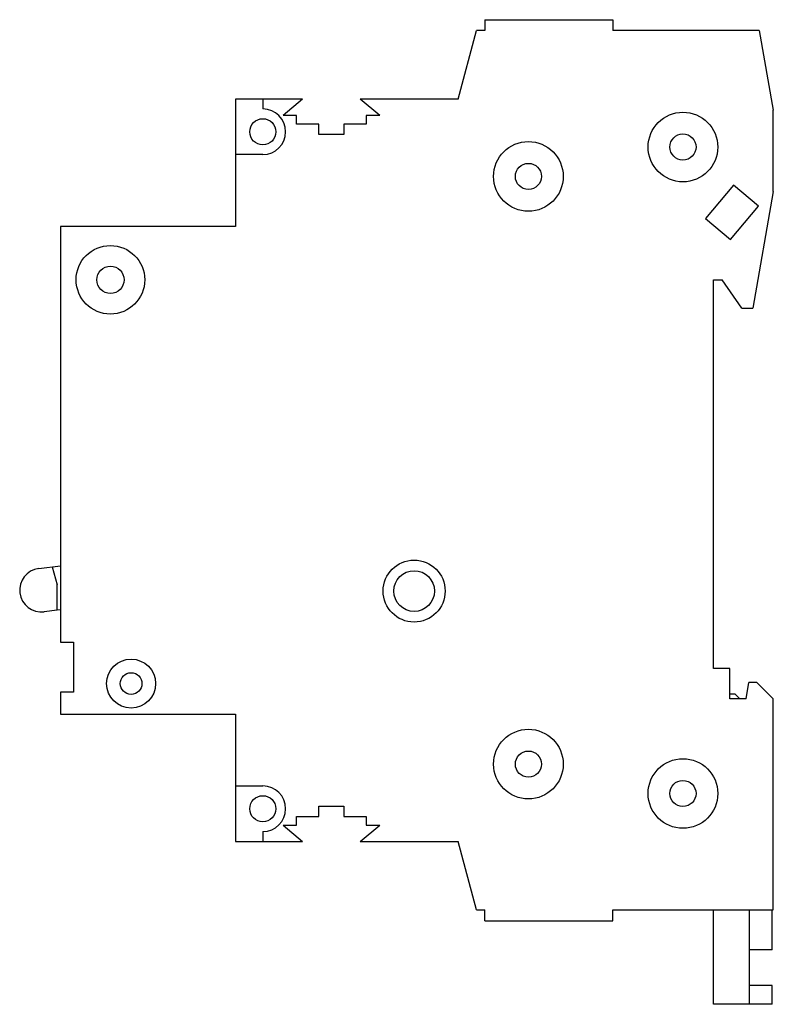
# Model space of a CAD drawing. Header units: millimetres. Extents: x 9.9 to 79.1, y 16.7 to 107.1.
import ezdxf

# ---------------------------------------------------------------- set-up
doc = ezdxf.new("R2010")
doc.units = ezdxf.units.MM
doc.header["$LTSCALE"] = 8.068322
doc.layers.get('0').update_dxf_attribs({"linetype": 'CONTINUOUS'})

msp = doc.modelspace()

# ---------------------------------------------------------------- linework, layer by layer
at = {"color": 7, "linetype": 'Continuous'}
for p, q in [((52.64, 107.123), (52.64, 106.123)), ((52.64, 107.123), (64.399, 107.123)), ((64.399, 107.123), (64.399, 106.123)), ((50.181, 99.823), (51.866, 106.123)), ((52.64, 106.123), (51.866, 106.123)), ((77.847, 106.123), (64.399, 106.123)), ((77.847, 106.123), (79.134, 98.823)), ((29.734, 99.823), (29.734, 88.123)), ((35.883, 99.823), (29.734, 99.823)), ((32.234, 99.823), (32.234, 98.923)), ((35.883, 99.823), (34.096, 98.323)), ((42.973, 98.323), (41.185, 99.823)), ((50.181, 99.823), (41.185, 99.823)), ((79.134, 91.323), (79.134, 98.823)), ((35.334, 98.323), (34.096, 98.323)), ((35.334, 97.523), (35.334, 98.323)), ((41.734, 98.323), (41.734, 97.523)), ((42.973, 98.323), (41.734, 98.323)), ((37.384, 97.523), (35.334, 97.523)), ((37.384, 96.573), (37.384, 97.523)), ((39.684, 97.523), (39.684, 96.573)), ((41.734, 97.523), (39.684, 97.523)), ((39.684, 96.573), (37.384, 96.573)), ((32.234, 94.723), (29.734, 94.723)), ((75.471, 91.919), (72.9, 88.855)), ((77.769, 89.991), (75.471, 91.919)), ((79.134, 91.323), (77.247, 80.623)), ((75.198, 86.926), (77.769, 89.991)), ((72.9, 88.855), (75.198, 86.926)), ((13.634, 88.123), (13.634, 49.923)), ((29.734, 88.123), (13.634, 88.123)), ((73.634, 83.223), (74.434, 83.223)), ((73.634, 47.523), (73.634, 83.223)), ((76.255, 80.623), (74.434, 83.223)), ((76.255, 80.623), (77.247, 80.623)), ((11.659, 56.691), (13.634, 56.932)), ((12.876, 56.839), (13.344, 55.207)), ((13.344, 52.862), (13.344, 55.207)), ((13.344, 52.862), (12.144, 52.715)), ((13.634, 52.901), (13.344, 52.863)), ((13.634, 49.923), (14.834, 49.923)), ((14.834, 49.923), (14.834, 45.323)), ((75.134, 47.523), (73.634, 47.523)), ((75.134, 44.723), (75.134, 47.523)), ((76.634, 44.723), (76.899, 46.223)), ((77.634, 46.223), (76.899, 46.223)), ((77.634, 46.223), (79.134, 44.723)), ((13.634, 45.323), (13.634, 43.323)), ((14.834, 45.323), (13.634, 45.323)), ((75.634, 45.153), (75.134, 45.153)), ((76.634, 44.723), (75.134, 44.723)), ((75.634, 45.153), (76.064, 44.723)), ((79.134, 25.323), (79.134, 44.723)), ((13.634, 43.323), (29.734, 43.323)), ((29.734, 43.323), (29.734, 31.623)), ((29.734, 36.723), (32.234, 36.723)), ((37.384, 34.873), (39.684, 34.873)), ((37.384, 33.923), (37.384, 34.873)), ((39.684, 34.873), (39.684, 33.923)), ((35.334, 33.923), (37.384, 33.923)), ((35.334, 33.123), (35.334, 33.923)), ((39.684, 33.923), (41.734, 33.923)), ((41.734, 33.923), (41.734, 33.123)), ((34.096, 33.123), (35.334, 33.123)), ((34.096, 33.123), (35.883, 31.623)), ((41.185, 31.623), (42.973, 33.123)), ((41.734, 33.123), (42.973, 33.123)), ((32.234, 32.523), (32.234, 31.623)), ((29.734, 31.623), (35.883, 31.623)), ((41.185, 31.623), (50.184, 31.623)), ((51.872, 25.323), (50.184, 31.623)), ((51.872, 25.323), (52.64, 25.323)), ((52.64, 24.323), (52.64, 25.323)), ((64.399, 25.323), (79.134, 25.323)), ((64.399, 24.323), (64.399, 25.323)), ((73.634, 16.653), (73.634, 25.323)), ((76.934, 16.653), (76.934, 25.323)), ((79.034, 21.653), (79.034, 25.323)), ((52.64, 24.323), (64.399, 24.323)), ((79.034, 21.653), (76.934, 21.653)), ((79.034, 18.385), (76.934, 18.385)), ((79.034, 16.653), (79.034, 18.385)), ((79.034, 16.653), (73.634, 16.653))]:
    msp.add_line(p, q, dxfattribs=at)
for centre, radius in [((70.834, 95.423), 3.2), ((32.234, 96.823), 1.2), ((56.634, 92.723), 3.2), ((70.834, 95.423), 1.2), ((56.634, 92.723), 1.2), ((18.234, 83.223), 3.15), ((18.234, 83.223), 1.25), ((46.134, 54.623), 2.85), ((46.134, 54.623), 1.871), ((20.134, 46.123), 2.25), ((20.134, 46.123), 1), ((56.634, 38.723), 3.2), ((56.634, 38.723), 1.2), ((70.834, 36.023), 3.2), ((70.834, 36.023), 1.2), ((32.234, 34.623), 1.2)]:
    msp.add_circle(centre, radius, dxfattribs=at)
for centre, radius, start, end in [((32.234, 96.823), 2.1, 270, 90), ((11.901, 54.703), 2.003, 96.96103, 276.96082), ((32.234, 34.623), 2.1, 270, 90)]:
    msp.add_arc(centre, radius, start, end, dxfattribs=at)

doc.saveas('drawing.dxf')
